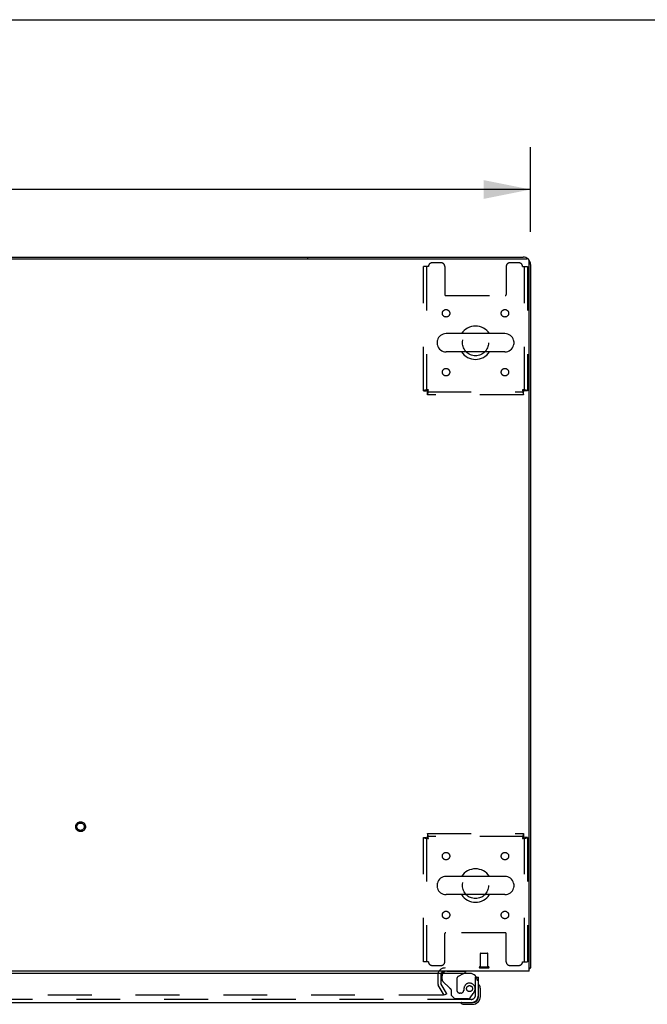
# Model space of a CAD drawing. Header units: inches. Extents: x 0 to 268, y 0 to 174.
# Tile 84 of 92: x 113 to 134, y 140 to 174. Entities that reach past the tile are written whole.
import ezdxf

# ---------------------------------------------------------------- set-up
doc = ezdxf.new("R2010")
doc.units = ezdxf.units.IN
doc.header["$LTSCALE"] = 14.749625
doc.header["$MEASUREMENT"] = 0
doc.linetypes.add('HIDDEN', pattern=[0.2, 0.1, -0.1])
doc.layers.get('0').update_dxf_attribs({"linetype": 'CONTINUOUS'})
for name, color, linetype in [('DEFAULT_2', 8, 'HIDDEN'), ('DIMENSIONS', 7, 'CONTINUOUS'), ('RIGHTHAND_DOOR_ASSEMBLY', 7, 'CONTINUOUS')]:
    doc.layers.add(name, color=color, linetype=linetype)
doc.styles.get("Standard").update_dxf_attribs({"font": 'arial.ttf'})
doc.dimstyles.new('DIMSTYLE_1', dxfattribs={"dimtxt": 1.183125, "dimasz": 1.5775, "dimexe": 0.09, "dimexo": 0.07, "dimgap": 0.0375, "dimtad": 0, "dimtih": 1, "dimtoh": 1, "dimzin": 4, "dimdsep": 46, "dimtxsty": 'Standard', "dimblk": '_FILLED', "dimblk1": '_FILLED', "dimblk2": '_FILLED', "dimcen": 0.09, "dimadec": 3, "dimazin": 1, "dimtfac": 1, "dimtdec": 3, "dimtofl": 0, "dimtmove": 0, "dimatfit": 3, "dimldrblk": '_FILLED', "dimfxl": 0, "dimtolj": 1, "dimtzin": 4, "dimarcsym": 0})

# ---------------------------------------------------------------- blocks, each defined once
blk = doc.blocks.new('_FILLED')
at = {"color": 0, "linetype": 'ByBlock'}
blk.add_solid([(0, 0), (-1, 0.2), (-1, -0.2)], dxfattribs=at)
blk = doc.blocks.new('*D1')
at = {"layer": 'DIMENSIONS', "color": 2, "linetype": 'Continuous'}
for p, q in [((52.415, 166.397), (52.415, 169.236)), ((130.165, 166.397), (130.165, 169.236)), ((52.415, 167.816), (88.631, 167.816)), ((130.165, 167.816), (93.948, 167.816))]:
    blk.add_line(p, q, dxfattribs=at)
at = {"layer": 'DIMENSIONS', "color": 2, "linetype": 'Continuous', "xscale": 1.5775, "yscale": 1.5775, "zscale": 1.5775, "rotation": 180}
blk.add_blockref('_FILLED', (52.415, 167.816), dxfattribs=at)
at = {"layer": 'DIMENSIONS', "color": 2, "linetype": 'Continuous', "xscale": 1.5775, "yscale": 1.5775, "zscale": 1.5775}
blk.add_blockref('_FILLED', (130.165, 167.816), dxfattribs=at)
at = {"layer": 'DIMENSIONS', "color": 2, "linetype": 'Continuous', "insert": (91.29, 168.408), "char_height": 1.1831, "width": 4.13434, "attachment_point": 2, "line_spacing_factor": 0.9}
blk.add_mtext('77.75', dxfattribs=at)

msp = doc.modelspace()

# ---------------------------------------------------------------- linework, layer by layer
at = {"color": 7, "linetype": 'Continuous'}
for p, q in [((0, 173.525), (268.175, 173.525)), ((59.915, 165.539), (122.665, 165.539)), ((122.665, 165.539), (122.665, 165.487)), ((129.298, 162.97), (127.323, 162.97)), ((127.023, 162.708), (127.023, 162.621)), ((129.598, 162.708), (129.598, 162.621)), ((129.298, 162.358), (127.323, 162.358)), ((129.298, 144.72), (127.323, 144.72)), ((127.023, 144.458), (127.023, 144.371)), ((129.598, 144.458), (129.598, 144.371)), ((129.298, 144.108), (127.323, 144.108)), ((130.113, 141.643), (130.165, 141.643))]:
    msp.add_line(p, q, dxfattribs=at)
at = {"color": 3, "linetype": 'Continuous'}
for p, q in [((122.665, 165.539), (129.918, 165.539)), ((52.527, 165.487), (130.053, 165.487)), ((130.113, 141.539), (130.113, 165.427)), ((130.165, 165.293), (130.165, 141.643)), ((130.113, 141.539), (52.467, 141.539))]:
    msp.add_line(p, q, dxfattribs=at)
for points in [[(130.113, 141.624), (130.113, 141.624), (130.117, 141.625), (130.121, 141.626), (130.125, 141.627), (130.129, 141.628)], [(130.129, 141.628), (130.137, 141.629), (130.141, 141.63), (130.144, 141.631), (130.147, 141.631), (130.15, 141.632), (130.153, 141.633), (130.156, 141.634), (130.158, 141.635), (130.16, 141.636), (130.161, 141.637), (130.162, 141.638), (130.163, 141.639), (130.164, 141.641), (130.165, 141.642), (130.165, 141.643)]]:
    msp.add_lwpolyline(points, dxfattribs=at)
for centre, radius, start, end in [((129.918, 165.293), 0.246, 50.5601, 90), ((130.053, 165.427), 0.06, 0, 90), ((129.918, 165.293), 0.246, 0, 39.4399), ((127.286, 141.397), 0.142, 90, 153.5334)]:
    msp.add_arc(centre, radius, start, end, dxfattribs=at)
at = {"color": 7, "linetype": 'Continuous'}
for centre, radius, start, end in [((128.311, 162.664), 0.562, 32.9567, 147.0433), ((127.323, 162.664), 0.306, 90, 164.3697), ((129.298, 162.664), 0.306, 15.6303, 90), ((127.167, 162.708), 0.144, 164.3697, 180), ((127.167, 162.621), 0.144, 180, 195.6303), ((127.323, 162.664), 0.306, 195.6303, 270), ((129.298, 162.664), 0.306, 270, 344.3697), ((129.454, 162.708), 0.144, 0, 15.6303), ((129.454, 162.621), 0.144, 344.3697, 360), ((128.311, 162.664), 0.562, 212.956, 327.044), ((127.323, 144.414), 0.306, 90, 164.3697), ((128.311, 144.414), 0.562, 32.9567, 147.0433), ((129.298, 144.414), 0.306, 15.6303, 90), ((127.167, 144.458), 0.144, 164.3697, 180), ((127.167, 144.371), 0.144, 180, 195.6303), ((127.323, 144.414), 0.306, 195.6303, 270), ((129.298, 144.414), 0.306, 270, 344.3697), ((129.454, 144.458), 0.144, 0, 15.6303), ((129.454, 144.371), 0.144, 344.3697, 360), ((128.311, 144.414), 0.562, 212.956, 327.044)]:
    msp.add_arc(centre, radius, start, end, dxfattribs=at)
at = {"layer": 'DEFAULT_2', "color": 8, "linetype": 'HIDDEN'}
for p, q in [((126.728, 165.227), (126.561, 165.227)), ((126.561, 161.048), (126.561, 165.227)), ((126.665, 165.227), (126.665, 161.048)), ((127.154, 165.352), (126.853, 165.352)), ((127.279, 165.227), (127.279, 164.282)), ((129.342, 165.227), (129.342, 164.282)), ((129.769, 165.352), (129.467, 165.352)), ((129.894, 165.227), (130.061, 165.227)), ((129.957, 161.048), (129.957, 165.227)), ((130.061, 165.227), (130.061, 161.048)), ((127.309, 164.252), (129.312, 164.252)), ((126.561, 161.048), (126.665, 161.048)), ((126.695, 161.018), (129.927, 161.018)), ((126.695, 160.914), (126.695, 161.018)), ((129.927, 160.914), (126.695, 160.914)), ((129.927, 160.914), (129.927, 161.018)), ((130.061, 161.048), (129.957, 161.048)), ((126.561, 146.03), (126.665, 146.03)), ((126.561, 141.852), (126.561, 146.03)), ((126.665, 146.03), (126.665, 141.852)), ((126.695, 146.164), (129.927, 146.164)), ((126.695, 146.164), (126.695, 146.06)), ((129.927, 146.06), (126.695, 146.06)), ((129.927, 146.164), (129.927, 146.06)), ((130.061, 146.03), (129.957, 146.03)), ((129.957, 141.852), (129.957, 146.03)), ((130.061, 146.03), (130.061, 141.852)), ((127.279, 141.852), (127.279, 142.797)), ((129.312, 142.827), (127.309, 142.827)), ((129.342, 141.852), (129.342, 142.797)), ((128.478, 141.686), (128.478, 142.133)), ((128.488, 142.143), (128.716, 142.143)), ((128.726, 141.686), (128.726, 142.133)), ((126.728, 141.852), (126.561, 141.852)), ((126.853, 141.727), (127.154, 141.727)), ((128.46, 141.686), (128.744, 141.686)), ((129.467, 141.727), (129.769, 141.727)), ((129.894, 141.852), (130.061, 141.852)), ((127.04, 141.397), (127.04, 141.135)), ((127.144, 141.397), (127.144, 141.135)), ((128.46, 141.643), (128.744, 141.643)), ((127.254, 140.727), (127.058, 141.067)), ((127.344, 140.779), (127.148, 141.119)), ((127.208, 140.727), (92.758, 140.727)), ((127.344, 140.779), (127.254, 140.727))]:
    msp.add_line(p, q, dxfattribs=at)
for points in [[(126.728, 161.081), (126.709, 161.079), (126.691, 161.077), (126.673, 161.074), (126.655, 161.072), (126.639, 161.07), (126.624, 161.067), (126.61, 161.065), (126.597, 161.063), (126.586, 161.06), (126.577, 161.058), (126.57, 161.055), (126.565, 161.053), (126.562, 161.051), (126.561, 161.048)], [(126.728, 161.081), (126.721, 161.079), (126.714, 161.077), (126.707, 161.074), (126.7, 161.072), (126.694, 161.07), (126.688, 161.067), (126.683, 161.065), (126.678, 161.063), (126.674, 161.06), (126.671, 161.058), (126.668, 161.055), (126.666, 161.053), (126.665, 161.051), (126.665, 161.048)], [(126.695, 160.914), (126.697, 160.915), (126.699, 160.919), (126.702, 160.924), (126.704, 160.931), (126.706, 160.94), (126.709, 160.951), (126.711, 160.963), (126.714, 160.977), (126.716, 160.993), (126.718, 161.009), (126.721, 161.026), (126.723, 161.044), (126.725, 161.063), (126.728, 161.081)], [(126.695, 161.018), (126.697, 161.019), (126.699, 161.02), (126.702, 161.022), (126.704, 161.025), (126.706, 161.028), (126.709, 161.032), (126.711, 161.037), (126.714, 161.042), (126.716, 161.048), (126.718, 161.054), (126.721, 161.061), (126.723, 161.067), (126.725, 161.074), (126.728, 161.081)], [(130.061, 161.048), (130.06, 161.051), (130.057, 161.053), (130.051, 161.055), (130.044, 161.058), (130.035, 161.06), (130.024, 161.063), (130.012, 161.065), (129.998, 161.067), (129.983, 161.07), (129.966, 161.072), (129.949, 161.074), (129.931, 161.077), (129.912, 161.079), (129.894, 161.081)], [(129.894, 161.081), (129.896, 161.074), (129.898, 161.067), (129.901, 161.061), (129.903, 161.054), (129.905, 161.048), (129.908, 161.042), (129.91, 161.037), (129.913, 161.032), (129.915, 161.028), (129.917, 161.025), (129.92, 161.022), (129.922, 161.02), (129.924, 161.019), (129.927, 161.018)], [(129.957, 161.048), (129.956, 161.051), (129.955, 161.053), (129.953, 161.055), (129.95, 161.058), (129.947, 161.06), (129.943, 161.063), (129.938, 161.065), (129.933, 161.067), (129.927, 161.07), (129.921, 161.072), (129.914, 161.074), (129.908, 161.077), (129.901, 161.079), (129.894, 161.081)], [(129.894, 161.081), (129.896, 161.063), (129.898, 161.044), (129.901, 161.026), (129.903, 161.009), (129.905, 160.993), (129.908, 160.977), (129.91, 160.963), (129.913, 160.951), (129.915, 160.94), (129.917, 160.931), (129.92, 160.924), (129.922, 160.919), (129.924, 160.915), (129.927, 160.914)], [(126.561, 146.03), (126.562, 146.028), (126.565, 146.026), (126.57, 146.023), (126.577, 146.021), (126.586, 146.019), (126.597, 146.016), (126.61, 146.014), (126.624, 146.012), (126.639, 146.009), (126.655, 146.007), (126.673, 146.004), (126.691, 146.002), (126.709, 146), (126.728, 145.997)], [(126.665, 146.03), (126.665, 146.028), (126.666, 146.026), (126.668, 146.023), (126.671, 146.021), (126.674, 146.019), (126.678, 146.016), (126.683, 146.014), (126.688, 146.012), (126.694, 146.009), (126.7, 146.007), (126.707, 146.004), (126.714, 146.002), (126.721, 146), (126.728, 145.997)], [(126.728, 145.997), (126.725, 146.016), (126.723, 146.035), (126.721, 146.053), (126.718, 146.07), (126.716, 146.086), (126.714, 146.102), (126.711, 146.115), (126.709, 146.128), (126.706, 146.139), (126.704, 146.148), (126.702, 146.155), (126.699, 146.16), (126.697, 146.163), (126.695, 146.164)], [(126.728, 145.997), (126.725, 146.004), (126.723, 146.011), (126.721, 146.018), (126.718, 146.025), (126.716, 146.031), (126.714, 146.037), (126.711, 146.042), (126.709, 146.047), (126.706, 146.051), (126.704, 146.054), (126.702, 146.057), (126.699, 146.059), (126.697, 146.06), (126.695, 146.06)], [(129.927, 146.164), (129.924, 146.163), (129.922, 146.16), (129.92, 146.155), (129.917, 146.148), (129.915, 146.139), (129.913, 146.128), (129.91, 146.115), (129.908, 146.102), (129.905, 146.086), (129.903, 146.07), (129.901, 146.053), (129.898, 146.035), (129.896, 146.016), (129.894, 145.997)], [(129.927, 146.06), (129.924, 146.06), (129.922, 146.059), (129.92, 146.057), (129.917, 146.054), (129.915, 146.051), (129.913, 146.047), (129.91, 146.042), (129.908, 146.037), (129.905, 146.031), (129.903, 146.025), (129.901, 146.018), (129.898, 146.011), (129.896, 146.004), (129.894, 145.997)], [(129.894, 145.997), (129.912, 146), (129.931, 146.002), (129.949, 146.004), (129.966, 146.007), (129.983, 146.009), (129.998, 146.012), (130.012, 146.014), (130.024, 146.016), (130.035, 146.019), (130.044, 146.021), (130.051, 146.023), (130.057, 146.026), (130.06, 146.028), (130.061, 146.03)], [(129.894, 145.997), (129.901, 146), (129.908, 146.002), (129.914, 146.004), (129.921, 146.007), (129.927, 146.009), (129.933, 146.012), (129.938, 146.014), (129.943, 146.016), (129.947, 146.019), (129.95, 146.021), (129.953, 146.023), (129.955, 146.026), (129.956, 146.028), (129.957, 146.03)], [(127.228, 140.744), (127.228, 140.742), (127.228, 140.74), (127.227, 140.739), (127.226, 140.737), (127.225, 140.735), (127.224, 140.733), (127.222, 140.732), (127.221, 140.731), (127.219, 140.73), (127.217, 140.729), (127.215, 140.728), (127.213, 140.727), (127.21, 140.727), (127.208, 140.727)], [(127.226, 140.752), (127.227, 140.75), (127.228, 140.748), (127.228, 140.746), (127.228, 140.744), (127.228, 140.744)]]:
    msp.add_lwpolyline(points, dxfattribs=at)
for centre, radius in [((127.321, 163.654), 0.125), ((129.3, 163.654), 0.125), ((128.311, 162.664), 0.438), ((127.321, 161.675), 0.125), ((129.3, 161.675), 0.125), ((115.033, 146.393), 0.164), ((115.033, 146.393), 0.124), ((127.321, 145.404), 0.125), ((129.3, 145.404), 0.125), ((128.311, 144.414), 0.438), ((127.321, 143.425), 0.125), ((129.3, 143.425), 0.125)]:
    msp.add_circle(centre, radius, dxfattribs=at)
for centre, radius, start, end in [((126.853, 165.227), 0.125, 90, 180), ((127.154, 165.227), 0.125, 0, 90), ((129.467, 165.227), 0.125, 90, 180), ((129.769, 165.227), 0.125, 0, 90), ((127.309, 164.282), 0.03, 180, 270), ((129.312, 164.282), 0.03, 270, 360), ((127.309, 142.797), 0.03, 90, 180), ((129.312, 142.797), 0.03, 0, 90), ((128.488, 142.133), 0.01, 90, 180), ((128.716, 142.133), 0.01, 0, 90), ((126.853, 141.852), 0.125, 180, 270), ((127.154, 141.852), 0.125, 270, 360), ((128.46, 141.665), 0.0215, 90, 270), ((128.744, 141.665), 0.0215, 270, 90), ((129.467, 141.852), 0.125, 180, 270), ((129.769, 141.852), 0.125, 270, 360), ((127.286, 141.397), 0.246, 90, 180), ((127.286, 141.397), 0.142, 153.5334, 180), ((127.177, 141.135), 0.137, 180, 210), ((127.177, 141.135), 0.033, 180, 210)]:
    msp.add_arc(centre, radius, start, end, dxfattribs=at)
at = {"layer": 'RIGHTHAND_DOOR_ASSEMBLY', "color": 3, "linetype": 'Continuous'}
for p, q in [((128.123, 141.46), (92.289, 141.46)), ((128.415, 140.728), (128.415, 141.335)), ((92.474, 140.481), (128.168, 140.481))]:
    msp.add_line(p, q, dxfattribs=at)
at = {"layer": 'RIGHTHAND_DOOR_ASSEMBLY', "color": 8, "linetype": 'HIDDEN'}
for p, q in [((127.186, 141.26), (127.186, 141.382)), ((127.343, 141.539), (127.973, 141.539)), ((127.735, 141.362), (127.904, 141.46)), ((127.434, 140.97), (127.215, 141.189)), ((127.685, 141.276), (127.685, 140.896)), ((128.311, 141.335), (128.339, 141.335)), ((128.311, 140.728), (128.311, 141.335)), ((127.493, 140.911), (127.493, 140.732)), ((127.493, 140.732), (127.619, 140.606)), ((127.816, 140.798), (127.783, 140.798)), ((127.914, 140.896), (127.914, 140.885)), ((128.135, 140.64), (128.236, 140.784)), ((128.168, 140.585), (92.474, 140.585)), ((128.07, 140.606), (127.619, 140.606))]:
    msp.add_line(p, q, dxfattribs=at)
at = {"layer": 'RIGHTHAND_DOOR_ASSEMBLY', "color": 7, "linetype": 'Continuous'}
for p, q in [((127.904, 141.46), (127.973, 141.5)), ((127.973, 141.539), (127.973, 141.5)), ((128.339, 141.335), (128.415, 141.335)), ((128.415, 140.684), (128.415, 140.728)), ((128.475, 140.941), (128.472, 140.979)), ((128.475, 140.684), (128.475, 140.941)), ((127.917, 140.424), (127.955, 140.421)), ((127.955, 140.421), (128.212, 140.421)), ((128.168, 140.481), (128.212, 140.481))]:
    msp.add_line(p, q, dxfattribs=at)
at = {"layer": 'RIGHTHAND_DOOR_ASSEMBLY', "color": 8, "linetype": 'HIDDEN'}
msp.add_circle((128.111, 140.948), 0.101, dxfattribs=at)
for centre, radius, start, end in [((127.343, 141.382), 0.157, 150.1697, 180), ((127.785, 141.276), 0.1, 120.092, 180), ((127.286, 141.26), 0.1, 180, 225), ((128.111, 140.948), 0.187, 343.1561, 162.1518), ((127.505, 141.041), 0.1, 225, 248.3904), ((127.454, 140.911), 0.039, 0, 68.3904), ((127.783, 140.896), 0.098, 180, 270), ((127.816, 140.896), 0.098, 270, 360), ((128.307, 140.885), 0.393, 162.0702, 178.3401), ((128.168, 140.728), 0.142, 270, 360), ((127.921, 141.006), 0.386, 324.9, 343.1561), ((128.07, 140.685), 0.079, 270, 324.9)]:
    msp.add_arc(centre, radius, start, end, dxfattribs=at)
at = {"layer": 'RIGHTHAND_DOOR_ASSEMBLY', "color": 7, "linetype": 'Continuous'}
for centre, radius, start, end in [((127.343, 141.382), 0.157, 90, 150.1697), ((128.43, 141.061), 0.015, 96.3796, 180), ((128.426, 141.061), 0.015, 30.8899, 83.6204), ((128.225, 140.941), 0.25, 0, 30.8899), ((127.835, 140.466), 0.015, 90, 173.6204), ((127.835, 140.47), 0.015, 186.3796, 239.1101), ((127.955, 140.671), 0.25, 239.1101, 270), ((128.212, 140.684), 0.263, 270, 360), ((128.212, 140.684), 0.203, 270, 360)]:
    msp.add_arc(centre, radius, start, end, dxfattribs=at)
at = {"layer": 'RIGHTHAND_DOOR_ASSEMBLY', "color": 3, "linetype": 'Continuous'}
for centre, radius, start, end in [((128.123, 141.21), 0.25, 0, 90), ((128.168, 140.728), 0.246, 270, 360)]:
    msp.add_arc(centre, radius, start, end, dxfattribs=at)

# ---------------------------------------------------------------- dimensions: what is measured, and where the dimension line sits
at = {"layer": 'DIMENSIONS', "color": 2, "linetype": 'Continuous'}
dim = msp.add_linear_dim(base=(52.415, 167.816), p1=(130.165, 169.306), p2=(52.415, 169.306), angle=180, dimstyle='DIMSTYLE_1', dxfattribs=at)
dim.commit()
dim.dimension.update_dxf_attribs({"geometry": '*D1', "text_midpoint": (91.294, 167.801), "dimtype": 160})

doc.saveas('drawing.dxf')
